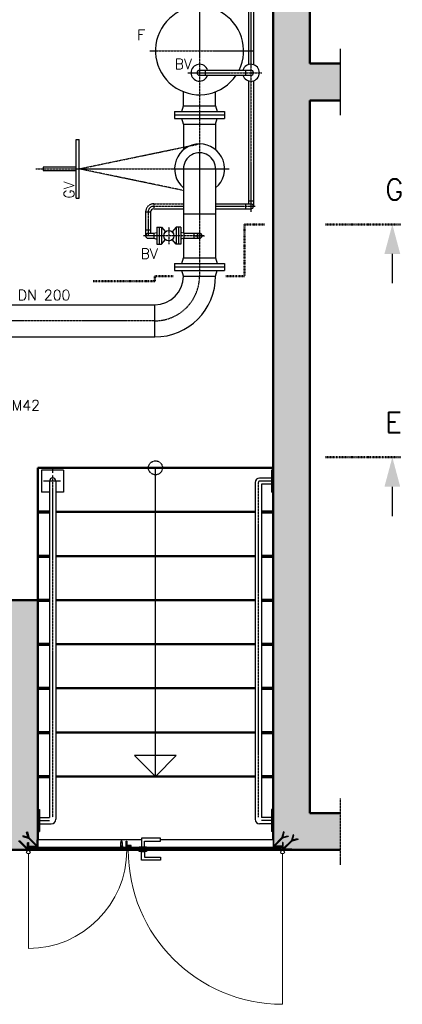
# Model space of a CAD drawing. Header units: millimetres. Extents: x -197187 to 241957296, y -45270 to 70505.
# Tile 55 of 116: x 13492 to 16096, y 1152 to 7851. Entities that reach past the tile are written whole.
import ezdxf
from ezdxf.enums import TextEntityAlignment as Align

# ---------------------------------------------------------------- set-up
doc = ezdxf.new("R2010")
doc.units = ezdxf.units.MM
doc.header["$LTSCALE"] = 0.5
doc.linetypes.add('DASHDOT', pattern=[1, 0.5, -0.25, 0, -0.25])
for name, color, linetype in [('15', 7, 'Continuous'), ('17', 7, 'Continuous'), ('21', 7, 'Continuous'), ('BEMAßUNG', 7, 'Continuous'), ('P-MU025ENTLÜ', 7, 'Continuous'), ('P-MU150AUSL', 7, 'Continuous'), ('P-MU200EINL', 7, 'Continuous')]:
    doc.layers.add(name, color=color, linetype=linetype)
doc.styles.add('ROMANS', font='ROMANS', dxfattribs={"height": 0.2})
pattern_1 = [(315, (16211.779, 6679.3256), (2.245064, 2.245064), [])]
pattern_2 = [(45, (16211.779, 6679.3256), (-2.245064, 2.245064), [])]
pattern_3 = [(135, (-1255.6757, 2887.025), (-1.12253202, -1.12253202), [])]
pattern_4 = [(135, (2565.5492, 3652.0185), (-2.245064, -2.245064), [])]

# ---------------------------------------------------------------- blocks, each defined once
blk = doc.blocks.new('SPFEIL')
at = {"layer": '17', "color": 7, "linetype": 'Continuous'}
blk.add_line((-20, 0), (-10, 0), dxfattribs=at)
blk.add_solid([(-10, -2.6795), (0, 0), (-10, 2.6795)], dxfattribs=at)

msp = doc.modelspace()

# ---------------------------------------------------------------- hatches: boundary and pattern name
at = {"lineweight": 5}
h = msp.add_hatch(dxfattribs=at)
h.set_pattern_fill('ANSI33', color=256, scale=20)
h.paths.add_polyline_path([(13365.549, 2202.018), (13485.549, 2202.018), (13485.549, 2207.018), (13540.549, 2207.018), (13545.549, 2212.018), (13545.549, 2252.018), (13550.549, 2252.018), (13550.549, 2227.018), (13605.549, 2227.018), (13610.549, 2232.018), (13610.549, 2272.018), (13615.549, 2272.018), (13615.549, 3902.018), (2815.549, 3902.018), (2815.549, 14152.018), (3980.549, 14152.018), (3980.549, 14332.018), (3975.549, 14332.018), (3975.549, 14372.018), (3970.549, 14377.018), (3915.549, 14377.018), (3915.549, 14352.018), (3910.549, 14352.018), (3910.549, 14392.018), (3905.549, 14397.018), (3850.549, 14397.018), (3850.549, 14402.018), (2565.549, 14402.018), (2565.549, 3652.018), (13365.549, 3652.018)])
h = msp.add_hatch(dxfattribs=at)
h.set_pattern_fill('ANSI33', color=256, scale=25)
h.set_pattern_definition([(45, (2565.55, 3652.02), (-112.2532, 112.2532), []), (45, (2677.8, 3652.02), (-112.2532, 112.2532), [79.375, -39.6875])])
h.paths.add_polyline_path([(15673.032, 2202.018), (15673.032, 2452.018), (15465.549, 2452.018), (15465.549, 7302.018), (15673.032, 7302.018), (15673.032, 7552.018), (15465.549, 7552.018), (15465.549, 14152.018), (15673.032, 14152.018), (15673.032, 14397.471), (15673.032, 14397.018), (15673.032, 14402.018), (4995.549, 14402.018), (4995.549, 14397.018), (4940.549, 14397.018), (4935.549, 14392.018), (4935.549, 14352.018), (4930.549, 14352.018), (4930.549, 14377.018), (4875.549, 14377.018), (4870.549, 14372.018), (4870.549, 14332.018), (4865.549, 14332.018), (4865.549, 14152.018), (15215.549, 14152.018), (15215.549, 2272.018), (15220.549, 2272.018), (15220.549, 2232.018), (15225.549, 2227.018), (15280.549, 2227.018), (15280.549, 2252.018), (15285.549, 2252.018), (15285.549, 2212.018), (15290.549, 2207.018), (15345.549, 2207.018), (15345.549, 2202.018)])
h = msp.add_hatch(dxfattribs=at)
h.set_pattern_fill('ANSI31', color=256, angle=-90)
h.set_pattern_definition(pattern_1)
edge = h.paths.add_edge_path()
edge.add_line((13550.549, 2252.018), (13550.549, 2202.018))
edge.add_line((13550.549, 2202.018), (13485.549, 2202.018))
edge.add_line((13485.549, 2202.018), (13485.549, 2204.518))
edge.add_arc((13488.049, 2204.518), 2.5, -270, -180, ccw=False)
edge.add_line((13488.049, 2207.018), (13540.549, 2207.018))
edge.add_arc((13540.549, 2212.018), 5, -90, 0)
edge.add_line((13545.549, 2212.018), (13545.549, 2249.518))
edge.add_arc((13548.049, 2249.518), 2.5, -270, -180, ccw=False)
edge.add_line((13548.049, 2252.018), (13550.549, 2252.018))
h = msp.add_hatch(dxfattribs=at)
h.set_pattern_fill('ANSI31', color=256)
h.set_pattern_definition(pattern_2)
edge = h.paths.add_edge_path()
edge.add_line((13615.549, 2272.018), (13615.549, 2222.018))
edge.add_line((13615.549, 2222.018), (13550.549, 2222.018))
edge.add_line((13550.549, 2222.018), (13550.549, 2224.518))
edge.add_arc((13553.049, 2224.518), 2.5, -270, -180, ccw=False)
edge.add_line((13553.049, 2227.018), (13605.549, 2227.018))
edge.add_arc((13605.549, 2232.018), 5, -90, 0)
edge.add_line((13610.549, 2232.018), (13610.549, 2269.518))
edge.add_arc((13613.049, 2269.518), 2.5, -270, -180, ccw=False)
edge.add_line((13613.049, 2272.018), (13615.549, 2272.018))
h = msp.add_hatch(dxfattribs=at)
h.set_pattern_fill('ANSI31', color=256, scale=0.5, angle=90)
h.set_pattern_definition(pattern_3)
h.paths.add_polyline_path([(13550.549, 2216.018), (13570.549, 2216.018), (13570.549, 2218.018), (13550.549, 2218.018)])
h = msp.add_hatch(dxfattribs=at)
h.set_pattern_fill('ANSI31', color=256, angle=90)
h.set_pattern_definition(pattern_4)
h.paths.add_polyline_path([(14220.549, 2212.018), (13560.549, 2212.018), (13560.549, 2202.018), (14220.549, 2202.018)])
h = msp.add_hatch(dxfattribs=at)
h.set_pattern_fill('ANSI31', color=256)
h.set_pattern_definition([(45, (2565.5492, 3652.0185), (-2.245064, 2.245064), [])])
edge = h.paths.add_edge_path()
edge.add_line((14220.549, 2262.018), (14220.549, 2212.018))
edge.add_line((14220.549, 2212.018), (14155.549, 2212.018))
edge.add_line((14155.549, 2212.018), (14155.549, 2214.518))
edge.add_arc((14158.049, 2214.518), 2.5, -270, -180, ccw=False)
edge.add_line((14158.049, 2217.018), (14210.549, 2217.018))
edge.add_arc((14210.549, 2222.018), 5, -90, 0)
edge.add_line((14215.549, 2222.018), (14215.549, 2259.518))
edge.add_arc((14218.049, 2259.518), 2.5, -270, -180, ccw=False)
edge.add_line((14218.049, 2262.018), (14220.549, 2262.018))
h = msp.add_hatch(dxfattribs=at)
h.set_pattern_fill('ANSI31', color=256, angle=90)
h.set_pattern_definition(pattern_4)
h.paths.add_polyline_path([(14179.299, 2252.018), (14189.299, 2252.018), (14189.299, 2262.018), (14179.299, 2262.018)])
h = msp.add_hatch(dxfattribs=at)
h.set_pattern_fill('ANSI31', color=256, angle=90)
h.set_pattern_definition(pattern_4)
h.paths.add_polyline_path([(14220.549, 2222.018), (14250.549, 2222.018), (14250.549, 2232.018), (14220.549, 2232.018)])
h = msp.add_hatch(dxfattribs=at)
h.set_pattern_fill('ANSI31', color=256, scale=0.5, angle=90)
h.set_pattern_definition([(135, (-585.6757, 2887.025), (-1.12253202, -1.12253202), [])])
h.paths.add_polyline_path([(14220.549, 2216.018), (14240.549, 2216.018), (14240.549, 2218.018), (14220.549, 2218.018)])
h = msp.add_hatch(dxfattribs=at)
h.set_pattern_fill('ANSI31', color=256)
h.set_pattern_definition([(45, (-1330.6757, 2887.025), (-2.245064, 2.245064), [])])
h.paths.add_polyline_path([(14230.549, 2202.018), (15270.549, 2202.018), (15270.549, 2212.018), (14230.549, 2212.018)])
h = msp.add_hatch(dxfattribs=at)
h.set_pattern_fill('ANSI31', color=256)
h.set_pattern_definition(pattern_2)
edge = h.paths.add_edge_path()
edge.add_line((15215.549, 2272.018), (15215.549, 2222.018))
edge.add_line((15215.549, 2222.018), (15280.549, 2222.018))
edge.add_line((15280.549, 2222.018), (15280.549, 2224.518))
edge.add_arc((15278.049, 2224.518), 2.5, 720, 810)
edge.add_line((15278.049, 2227.018), (15225.549, 2227.018))
edge.add_arc((15225.549, 2232.018), 5, 540, 630, ccw=False)
edge.add_line((15220.549, 2232.018), (15220.549, 2269.518))
edge.add_arc((15218.049, 2269.518), 2.5, 720, 810)
edge.add_line((15218.049, 2272.018), (15215.549, 2272.018))
h = msp.add_hatch(dxfattribs=at)
h.set_pattern_fill('ANSI31', color=256, scale=0.5, angle=90)
h.set_pattern_definition(pattern_3)
h.paths.add_polyline_path([(15280.549, 2216.018), (15260.549, 2216.018), (15260.549, 2218.018), (15280.549, 2218.018)])
h = msp.add_hatch(dxfattribs=at)
h.set_pattern_fill('ANSI31', color=256, angle=-90)
h.set_pattern_definition(pattern_1)
edge = h.paths.add_edge_path()
edge.add_line((15280.549, 2252.018), (15280.549, 2202.018))
edge.add_line((15280.549, 2202.018), (15345.549, 2202.018))
edge.add_line((15345.549, 2202.018), (15345.549, 2204.518))
edge.add_arc((15343.049, 2204.518), 2.5, 720, 810)
edge.add_line((15343.049, 2207.018), (15290.549, 2207.018))
edge.add_arc((15290.549, 2212.018), 5, 540, 630, ccw=False)
edge.add_line((15285.549, 2212.018), (15285.549, 2249.518))
edge.add_arc((15283.049, 2249.518), 2.5, 720, 810)
edge.add_line((15283.049, 2252.018), (15280.549, 2252.018))

# ---------------------------------------------------------------- linework, layer by layer
at = {"lineweight": 50}
for p, q in [((13560.549, 2215.961), (13570.549, 2215.961)), ((13570.549, 2218.164), (13570.549, 2221.956)), ((14230.549, 2215.961), (14240.549, 2215.961)), ((14240.549, 2218.164), (14240.549, 2221.956)), ((15260.549, 2218.164), (15260.549, 2221.956)), ((15270.549, 2215.961), (15260.549, 2215.961))]:
    msp.add_line(p, q, dxfattribs=at)
for p, q in [((14320.549, 2272.018), (13615.549, 2272.018)), ((13615.549, 2222.018), (14178.299, 2222.018)), ((14178.299, 2230.018), (14178.299, 2217.018)), ((14178.299, 2230.018), (14190.299, 2230.018)), ((14179.299, 2230.018), (14179.299, 2252.018)), ((14179.299, 2229.018), (14179.299, 2217.018)), ((14189.299, 2252.018), (14189.299, 2230.018)), ((14189.299, 2229.018), (14189.299, 2217.018)), ((14190.299, 2230.018), (14190.299, 2217.018)), ((14190.299, 2222.018), (14215.549, 2222.018)), ((14250.549, 2222.018), (14305.549, 2222.018)), ((14320.549, 2222.018), (15215.549, 2222.018)), ((15215.549, 2272.018), (14450.549, 2272.018)), ((13365.549, 2202.018), (13615.549, 2202.018)), ((13615.549, 2202.018), (15215.549, 2202.018))]:
    msp.add_line(p, q)
at = {"lineweight": 5}
for p, q in [((13550.549, 2175.018), (13550.549, 1532.018)), ((15280.549, 2175.018), (15280.549, 1152.018))]:
    msp.add_line(p, q, dxfattribs=at)
for points in [[(13547.566, 2290.001), (13513.948, 2299.009), (13512.396, 2293.214), (13550.256, 2283.069)], [(13549.119, 2284.206), (13538.559, 2323.619), (13544.354, 2325.172), (13554.499, 2287.312)], [(13549.119, 2284.206), (13606.256, 2227.069), (13610.499, 2231.311), (13554.499, 2287.312)], [(14340.549, 2282.018), (14320.549, 2282.018), (14320.549, 2222.018), (14340.549, 2222.018), (14340.549, 2262.018), (14450.549, 2262.018), (14450.549, 2282.018), (14320.549, 2282.018), (14320.549, 2262.018)], [(15281.979, 2284.206), (15224.842, 2227.069), (15220.599, 2231.311), (15276.6, 2287.312)], [(15281.979, 2284.206), (15292.54, 2323.619), (15286.744, 2325.172), (15276.6, 2287.312)], [(15283.532, 2290.001), (15317.15, 2299.009), (15318.703, 2293.214), (15280.842, 2283.069)], [(15346.979, 2264.206), (15357.54, 2303.619), (15351.744, 2305.172), (15341.6, 2267.312)], [(15348.532, 2270.001), (15382.15, 2279.009), (15383.703, 2273.214), (15345.842, 2263.069)], [(13484.119, 2264.206), (13541.256, 2207.069), (13545.499, 2211.311), (13489.499, 2267.312)], [(15346.979, 2264.206), (15289.842, 2207.069), (15285.599, 2211.311), (15341.6, 2267.312)], [(14340.549, 2132.018), (14320.549, 2132.018), (14320.549, 2192.018), (14340.549, 2192.018), (14340.549, 2152.018), (14450.549, 2152.018), (14450.549, 2132.018), (14320.549, 2132.018), (14320.549, 2152.018)]]:
    msp.add_lwpolyline(points)
for points in [[(13550.549, 2252.018), (13550.549, 2202.018), (13485.549, 2202.018), (13485.549, 2204.518, -0.41421356), (13488.049, 2207.018), (13540.549, 2207.018, 0.41421356), (13545.549, 2212.018), (13545.549, 2249.518, -0.41421356), (13548.049, 2252.018)], [(13615.549, 2272.018), (13615.549, 2222.018), (13550.549, 2222.018), (13550.549, 2224.518, -0.41421356), (13553.049, 2227.018), (13605.549, 2227.018, 0.41421356), (13610.549, 2232.018), (13610.549, 2269.518, -0.41421356), (13613.049, 2272.018)], [(14220.549, 2262.018), (14220.549, 2212.018), (14155.549, 2212.018), (14155.549, 2214.518, -0.41421356), (14158.049, 2217.018), (14210.549, 2217.018, 0.41421356), (14215.549, 2222.018), (14215.549, 2259.518, -0.41421356), (14218.049, 2262.018)], [(15215.549, 2272.018), (15215.549, 2222.018), (15280.549, 2222.018), (15280.549, 2224.518, 0.41421356), (15278.049, 2227.018), (15225.549, 2227.018, -0.41421356), (15220.549, 2232.018), (15220.549, 2269.518, 0.41421356), (15218.049, 2272.018)], [(15280.549, 2252.018), (15280.549, 2202.018), (15345.549, 2202.018), (15345.549, 2204.518, 0.41421356), (15343.049, 2207.018), (15290.549, 2207.018, -0.41421356), (15285.549, 2212.018), (15285.549, 2249.518, 0.41421356), (15283.049, 2252.018)]]:
    msp.add_lwpolyline(points, format="xyb", close=True)
for points in [[(13550.549, 2216.018), (13570.549, 2216.018), (13570.549, 2218.018), (13550.549, 2218.018)], [(14220.549, 2212.018), (13560.549, 2212.018), (13560.549, 2202.018), (14220.549, 2202.018)], [(14179.299, 2252.018), (14189.299, 2252.018), (14189.299, 2262.018), (14179.299, 2262.018)], [(14179.299, 2219.018), (14189.299, 2219.018), (14189.299, 2229.018), (14179.299, 2229.018)], [(14220.549, 2222.018), (14250.549, 2222.018), (14250.549, 2232.018), (14220.549, 2232.018)], [(14220.549, 2216.018), (14240.549, 2216.018), (14240.549, 2218.018), (14220.549, 2218.018)], [(14230.549, 2202.018), (15270.549, 2202.018), (15270.549, 2212.018), (14230.549, 2212.018)], [(14305.549, 2212.018), (14355.549, 2212.018), (14355.549, 2222.018), (14305.549, 2222.018)], [(15280.549, 2216.018), (15260.549, 2216.018), (15260.549, 2218.018), (15280.549, 2218.018)], [(13500.549, 2200.018), (13550.549, 2200.018), (13550.549, 2202.018), (13500.549, 2202.018)], [(13550.549, 2200.018), (13600.549, 2200.018), (13600.549, 2202.018), (13550.549, 2202.018)], [(14305.549, 2202.018), (14355.549, 2202.018), (14355.549, 2192.018), (14305.549, 2192.018)], [(15280.549, 2200.018), (15230.549, 2200.018), (15230.549, 2202.018), (15280.549, 2202.018)], [(15330.549, 2200.018), (15280.549, 2200.018), (15280.549, 2202.018), (15330.549, 2202.018)]]:
    msp.add_lwpolyline(points, close=True)
at = {"lineweight": 50}
for points in [[(13560.549, 2218.018), (13560.549, 2221.956), (13575.182, 2221.956), (13575.182, 2218.018)], [(14230.549, 2218.018), (14230.549, 2221.956), (14245.182, 2221.956), (14245.182, 2218.018)], [(15270.549, 2218.018), (15270.549, 2221.956), (15255.916, 2221.956), (15255.916, 2218.018)]]:
    msp.add_lwpolyline(points, dxfattribs=at)
for centre in [(13550.549, 2187.518), (15280.549, 2187.518)]:
    msp.add_circle(centre, 12.5)
at = {"lineweight": 5}
for centre, radius, start, end in [((13550.549, 2202.018), 670, 270, 0), ((15280.549, 2202.018), 1050, 180, 270)]:
    msp.add_arc(centre, radius, start, end, dxfattribs=at)
at = {"lineweight": 50}
for points in [[(13565.549, 2215.961), (13565.97, 2213.237), (13567.568, 2212.527), (13569.898, 2212.106), (13571.54, 2212.549), (13573.714, 2214.08), (13573.492, 2216.32), (13571.983, 2217.673), (13570.341, 2218.205), (13564.928, 2218.139), (13560.534, 2218.05)], [(14235.549, 2215.961), (14235.97, 2213.237), (14237.568, 2212.527), (14239.898, 2212.106), (14241.54, 2212.549), (14243.714, 2214.08), (14243.492, 2216.32), (14241.983, 2217.673), (14240.341, 2218.205), (14234.928, 2218.139), (14230.534, 2218.05)], [(15265.549, 2215.961), (15265.128, 2213.237), (15263.53, 2212.527), (15261.201, 2212.106), (15259.559, 2212.549), (15257.384, 2214.08), (15257.606, 2216.32), (15259.115, 2217.673), (15260.757, 2218.205), (15266.171, 2218.139), (15270.564, 2218.05)]]:
    msp.add_spline(points, degree=3, dxfattribs=at)
at = {"layer": '15', "linetype": 'Continuous', "ltscale": 10}
msp.add_arc((14715.549, 7490.018), 16.85, 90, 270, dxfattribs=at)
at = {"layer": '17', "linetype": 'DASHDOT', "lineweight": 50, "ltscale": 20}
for p, q in [((15156.547, 6457.813), (15020.549, 6457.813)), ((15020.549, 6457.813), (15020.549, 6107.018)), ((15573.911, 6457.813), (16087.672, 6457.813)), ((14410.549, 6073.018), (14410.549, 6107.018)), ((14410.549, 6107.018), (14539.018, 6107.018)), ((15020.549, 6107.018), (14892.08, 6107.018)), ((13992.354, 6073.018), (14410.549, 6073.018)), ((15573.911, 4873.541), (16087.672, 4873.541))]:
    msp.add_line(p, q, dxfattribs=at)
at = {"layer": '21', "linetype": 'Continuous', "lineweight": 50, "ltscale": 10}
for p, q in [((15215.549, 14152.018), (15215.549, 2272.018)), ((15465.549, 14152.018), (15465.549, 7552.018)), ((15673.032, 7552.018), (15465.549, 7552.018)), ((15465.549, 7302.018), (15465.549, 2452.018)), ((15673.032, 7302.018), (15465.549, 7302.018)), ((15465.549, 6052.018), (15465.549, 3902.018)), ((13615.549, 4802.018), (15215.549, 4802.018)), ((13615.549, 4802.018), (13615.549, 2272.018)), ((13736.749, 4502.018), (15094.349, 4502.018)), ((13736.749, 4202.018), (15094.349, 4202.018)), ((2815.549, 3902.018), (13615.549, 3902.018)), ((13736.749, 3902.018), (15094.349, 3902.018)), ((13736.749, 3602.018), (15094.349, 3602.018)), ((13736.749, 3302.018), (15094.349, 3302.018)), ((13736.749, 3002.018), (15094.349, 3002.018)), ((13736.749, 2702.018), (15094.349, 2702.018)), ((15465.549, 2452.018), (15673.032, 2452.018)), ((13365.549, 2202.018), (15465.549, 2202.018)), ((13365.549, 2202.018), (15465.549, 2202.018)), ((15215.549, 2202.018), (15673.032, 2202.018))]:
    msp.add_line(p, q, dxfattribs=at)
at = {"layer": '21', "linetype": 'DASHDOT', "ltscale": 10}
for p, q in [((15673.032, 7652.018), (15673.032, 7202.018)), ((14523.121, 6836.018), (14917.019, 6836.018)), ((13715.549, 4802.018), (13715.549, 4766.414)), ((13768.769, 4711.348), (13652.707, 4711.348)), ((13715.549, 4751.403), (13715.549, 2424.39)), ((15115.549, 4702.548), (15115.549, 2424.39)), ((15215.549, 4711.348), (15124.349, 4711.348)), ((15673.032, 2552.018), (15673.032, 2102.018)), ((13615.549, 2402.018), (13693.724, 2402.018)), ((15215.549, 2402.018), (15137.374, 2402.018))]:
    msp.add_line(p, q, dxfattribs=at)
at = {"layer": '21', "linetype": 'Continuous', "ltscale": 10}
for p, q in [((13790.549, 4786.348), (13640.549, 4786.348)), ((13640.549, 4786.348), (13640.549, 4636.348)), ((13790.549, 4786.348), (13790.549, 4636.348)), ((14415.549, 2702.018), (14415.549, 4802.018)), ((15215.549, 4785.848), (15205.549, 4785.848)), ((15205.549, 4785.848), (15205.549, 4636.848)), ((13694.349, 4711.348), (13694.349, 2423.218)), ((13736.749, 4711.348), (13736.749, 2410.818)), ((15094.349, 4702.548), (15094.349, 2410.818)), ((15205.549, 4732.548), (15124.349, 4732.548)), ((15136.749, 4690.148), (15136.749, 2423.218)), ((15205.549, 4690.148), (15136.749, 4690.148)), ((13694.349, 4636.348), (13640.549, 4636.348)), ((13790.549, 4636.348), (13736.749, 4636.348)), ((15215.549, 4636.848), (15205.549, 4636.848)), ((14415.549, 2702.018), (14273.861, 2843.706)), ((14557.237, 2843.706), (14273.861, 2843.706)), ((14415.549, 2702.018), (14557.237, 2843.706)), ((13615.549, 2476.518), (13625.549, 2476.518)), ((13625.549, 2476.518), (13625.549, 2327.518)), ((13625.549, 2423.218), (13694.349, 2423.218)), ((15205.549, 2423.218), (15136.749, 2423.218)), ((15205.549, 2476.518), (15205.549, 2327.518)), ((15215.549, 2476.518), (15205.549, 2476.518)), ((13625.549, 2380.818), (13706.749, 2380.818)), ((15205.549, 2380.818), (15124.349, 2380.818)), ((13615.549, 2327.518), (13625.549, 2327.518)), ((15215.549, 2327.518), (15205.549, 2327.518))]:
    msp.add_line(p, q, dxfattribs=at)
at = {"layer": '21', "linetype": 'Continuous', "lineweight": 70, "ltscale": 10}
for p, q in [((13615.549, 4502.018), (13694.349, 4502.018)), ((15136.749, 4502.018), (15215.549, 4502.018)), ((13615.549, 4202.018), (13694.349, 4202.018)), ((15136.749, 4202.018), (15215.549, 4202.018)), ((13615.549, 3902.018), (13694.349, 3902.018)), ((15136.749, 3902.018), (15215.549, 3902.018)), ((13615.549, 3602.018), (13694.349, 3602.018)), ((15136.749, 3602.018), (15215.549, 3602.018)), ((13615.549, 3302.018), (13694.349, 3302.018)), ((15136.749, 3302.018), (15215.549, 3302.018)), ((13615.549, 3002.018), (13694.349, 3002.018)), ((15136.749, 3002.018), (15215.549, 3002.018)), ((13615.549, 2702.018), (13694.349, 2702.018)), ((15136.749, 2702.018), (15215.549, 2702.018))]:
    msp.add_line(p, q, dxfattribs=at)
at = {"layer": '21', "linetype": 'DASHDOT', "ltscale": 10}
msp.add_circle((14415.549, 4802.018), 47.563, dxfattribs=at)
at = {"layer": '21', "linetype": 'Continuous', "ltscale": 10}
for centre, radius, start, end in [((13715.549, 4711.348), 21.2, 0, 180), ((15124.349, 4702.548), 30, 90, 180), ((13706.749, 2410.818), 30, 270, 0), ((15124.349, 2410.818), 30, 180, 270)]:
    msp.add_arc(centre, radius, start, end, dxfattribs=at)
at = {"layer": '21', "linetype": 'DASHDOT', "ltscale": 10}
msp.add_arc((15124.349, 4702.548), 8.8, 90, 180, dxfattribs=at)
at = {"layer": 'P-MU025ENTLÜ', "linetype": 'DASHDOT', "ltscale": 10}
for p, q in [((15065.549, 9406.584), (15065.549, 6542.717)), ((14636.999, 7490.018), (15140.301, 7490.018)), ((14403.549, 6597.868), (14605.999, 6597.868)), ((14403.549, 6597.868), (14403.549, 6564.168)), ((14605.999, 6581.018), (14403.549, 6581.018)), ((15094.054, 6581.018), (14825.099, 6581.018)), ((14365.549, 6543.018), (14365.549, 6381.018)), ((14506.549, 6438.518), (14506.549, 6323.518)), ((14745.674, 6381.018), (14334.661, 6381.018)), ((14685.425, 6381.018), (14749.629, 6381.018))]:
    msp.add_line(p, q, dxfattribs=at)
at = {"layer": 'P-MU025ENTLÜ', "linetype": 'Continuous', "ltscale": 10}
for p, q in [((15048.699, 9314.844), (15048.699, 7544.994)), ((15082.399, 9314.844), (15082.399, 7544.994)), ((14715.549, 7506.868), (15065.549, 7506.868)), ((14753.549, 7506.868), (14753.549, 7473.168)), ((15027.549, 7506.868), (15027.549, 7473.168)), ((14715.549, 7473.168), (15065.549, 7473.168)), ((15048.699, 7435.043), (15048.699, 6597.868)), ((15082.399, 7435.043), (15082.399, 6581.018)), ((14825.099, 6597.868), (15065.549, 6597.868)), ((15027.549, 6597.868), (15027.549, 6564.168)), ((15048.699, 6619.018), (15082.399, 6619.018)), ((14348.699, 6543.018), (14348.699, 6381.018)), ((14348.699, 6543.018), (14382.399, 6543.018)), ((14382.399, 6543.018), (14382.399, 6397.868)), ((14403.549, 6564.168), (14605.999, 6564.168)), ((14825.099, 6564.168), (15065.549, 6564.168)), ((14425.549, 6438.518), (14425.549, 6323.518)), ((14425.549, 6438.518), (14457.549, 6438.518)), ((14441.549, 6438.518), (14441.549, 6323.518)), ((14457.549, 6438.518), (14457.549, 6323.518)), ((14457.549, 6438.518), (14483.848, 6407.658)), ((14555.549, 6438.518), (14529.25, 6407.658)), ((14555.549, 6438.518), (14555.549, 6323.518)), ((14587.549, 6438.518), (14555.549, 6438.518)), ((14571.549, 6438.518), (14571.549, 6323.518)), ((14587.549, 6438.518), (14587.549, 6323.518)), ((14382.399, 6419.018), (14348.699, 6419.018)), ((14365.549, 6397.868), (14403.549, 6397.868)), ((14365.549, 6364.168), (14403.549, 6364.168)), ((14403.549, 6397.868), (14425.549, 6403.763)), ((14403.549, 6397.868), (14403.549, 6364.168)), ((14403.549, 6364.168), (14425.549, 6358.273)), ((14609.549, 6397.868), (14587.549, 6403.763)), ((14609.549, 6364.168), (14587.549, 6358.274)), ((14609.549, 6397.868), (14715.549, 6397.868)), ((14609.549, 6397.868), (14609.549, 6364.168)), ((14609.549, 6364.168), (14715.549, 6364.168)), ((14677.549, 6397.868), (14677.549, 6364.168)), ((14425.549, 6323.518), (14457.549, 6323.518)), ((14457.549, 6323.518), (14483.848, 6354.379)), ((14555.549, 6323.518), (14529.25, 6354.379)), ((14587.549, 6323.518), (14555.549, 6323.518))]:
    msp.add_line(p, q, dxfattribs=at)
msp.add_circle((14506.549, 6381.018), 35, dxfattribs=at)
for centre, radius, start, end in [((14715.549, 7490.018), 57.5, 17.0402528, 342.9597472), ((15065.549, 7490.018), 57.5, 197.0402528, 162.9597472), ((15065.549, 7490.018), 16.85, 270, 90), ((15065.549, 6581.018), 16.85, 270, 90), ((14403.549, 6543.018), 21.15, 90, 180), ((14365.549, 6381.018), 16.85, 90, 270), ((14715.549, 6381.018), 16.85, 90, 270), ((14715.549, 6381.018), 16.85, 270, 90)]:
    msp.add_arc(centre, radius, start, end, dxfattribs=at)
at = {"layer": 'P-MU025ENTLÜ', "linetype": 'DASHDOT', "ltscale": 10}
for radius in [54.85, 38]:
    msp.add_arc((14403.549, 6543.018), radius, 90, 180, dxfattribs=at)
at = {"layer": 'P-MU200EINL', "linetype": 'DASHDOT', "ltscale": 10}
for p, q in [((14715.549, 12147.018), (14715.549, 6107.018)), ((14376.485, 7640.018), (15077.432, 7640.018)), ((13895.699, 6836.018), (14715.699, 7006.018)), ((13601.062, 6836.018), (14917.019, 6836.018)), ((14605.999, 6688.761), (13895.699, 6836.018)), ((14410.549, 5802.018), (11425.099, 5802.018))]:
    msp.add_line(p, q, dxfattribs=at)
at = {"layer": 'P-MU200EINL', "linetype": 'Continuous', "ltscale": 10}
for p, q in [((14605.999, 7265.018), (14605.999, 7360.736)), ((14825.099, 7265.018), (14825.099, 7360.736)), ((14595.817, 7227.018), (14605.999, 7265.018)), ((14605.999, 7265.018), (14825.099, 7265.018)), ((14825.099, 7265.018), (14835.281, 7227.018)), ((14545.549, 7227.018), (14885.549, 7227.018)), ((14545.549, 7227.018), (14545.549, 7179.018)), ((14545.549, 7203.018), (14885.549, 7203.018)), ((14545.549, 7179.018), (14885.549, 7179.018)), ((14605.999, 7141.018), (14595.817, 7179.018)), ((14825.099, 7141.018), (14835.281, 7179.018)), ((14885.549, 7227.018), (14885.549, 7179.018)), ((14605.999, 7141.018), (14605.999, 6966.014)), ((14605.999, 7141.018), (14825.099, 7141.018)), ((14825.099, 7141.018), (14825.099, 6966.014)), ((13875.699, 6636.018), (13875.699, 7036.018)), ((13875.699, 7036.018), (13895.699, 7036.018)), ((13895.699, 6636.018), (13895.699, 7036.018)), ((13650.699, 6847.51), (13650.699, 6824.527)), ((13875.699, 6847.51), (13650.699, 6847.51)), ((14605.999, 6836.018), (14605.999, 6398.82)), ((14825.099, 6836.018), (14825.099, 6231.018)), ((13650.699, 6824.527), (13875.699, 6824.527)), ((13875.699, 6636.018), (13895.699, 6636.018)), ((14605.999, 6531.018), (14825.099, 6531.018)), ((14605.999, 6363.217), (14605.999, 6231.018)), ((14595.817, 6193.018), (14605.999, 6231.018)), ((14605.999, 6231.018), (14825.099, 6231.018)), ((14825.099, 6231.018), (14835.281, 6193.018)), ((14545.549, 6193.018), (14885.549, 6193.018)), ((14545.549, 6193.018), (14545.549, 6145.018)), ((14545.549, 6169.018), (14885.549, 6169.018)), ((14885.549, 6193.018), (14885.549, 6145.018)), ((14545.549, 6145.018), (14885.549, 6145.018)), ((14605.999, 6107.018), (14595.817, 6145.018)), ((14605.999, 6107.018), (14825.099, 6107.018)), ((14825.099, 6107.018), (14835.281, 6145.018)), ((11425.099, 5911.568), (14410.549, 5911.568)), ((14410.549, 5692.468), (14410.549, 5911.568)), ((11425.099, 5692.468), (14410.549, 5692.468))]:
    msp.add_line(p, q, dxfattribs=at)
for centre, radius, start, end in [((14715.549, 7640.018), 300, 333.6512806, 326.2088917), ((14715.549, 6836.018), 170, 90, 229.8784139), ((14715.549, 6836.018), 170, 310.1215861, 90), ((14715.549, 6836.018), 109.55, 357.564975, 180), ((14410.549, 6107.018), 414.55, 270, 0), ((14410.549, 6107.018), 195.45, 270, 0)]:
    msp.add_arc(centre, radius, start, end, dxfattribs=at)
at = {"layer": 'P-MU200EINL', "linetype": 'DASHDOT', "ltscale": 10}
msp.add_arc((14410.549, 6107.018), 305, 270, 0, dxfattribs=at)

# ---------------------------------------------------------------- block references
at = {"layer": '17', "linetype": 'Continuous', "lineweight": 50, "ltscale": 10, "xscale": 20, "yscale": 20, "rotation": 90}
for p in [(16027.652, 6457.813), (16027.652, 4873.541)]:
    msp.add_blockref('SPFEIL', p, dxfattribs=at)

# ---------------------------------------------------------------- texts
at = {"layer": '17', "linetype": 'Continuous', "lineweight": 50, "ltscale": 10, "style": 'ROMANS'}
for s, p in [('G', (15978.084, 6696.004)), ('E', (15978.084, 5111.732))]:
    msp.add_text(s, height=140, dxfattribs=at).set_placement(p, align=Align.MIDDLE_LEFT)
at = {"layer": 'BEMAßUNG', "linetype": 'Continuous', "ltscale": 10, "style": 'ROMANS'}
msp.add_text('DN 200', height=70, dxfattribs=at).set_placement((13836.299, 5942.284), align=Align.RIGHT)
at = {"layer": 'P-MU025ENTLÜ', "linetype": 'Continuous', "ltscale": 10, "style": 'ROMANS'}
for p in [(14546.7, 7514.46), (14314.47, 6223.945)]:
    msp.add_text('BV', height=70, dxfattribs=at).set_placement(p)
at = {"layer": 'P-MU150AUSL', "insert": (13191.249, 5612.288), "char_height": 70, "width": 824.33114, "attachment_point": 1, "style": 'ROMANS'}
msp.add_mtext('GV\\PMOV\\PDBB\\PSTS-M42', dxfattribs=at)
at = {"layer": 'P-MU200EINL', "linetype": 'Continuous', "ltscale": 10, "style": 'ROMANS'}
msp.add_text('F', height=70, dxfattribs=at).set_placement((14291.293, 7712.374))
msp.add_text('GV', height=70, rotation=90, dxfattribs=at).set_placement((13862.543, 6633.261))

doc.saveas('drawing.dxf')
